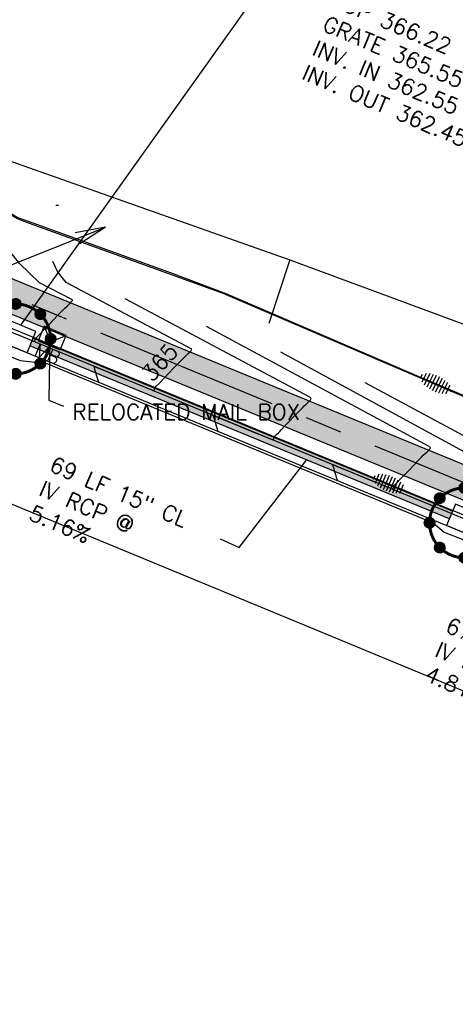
# Model space of a CAD drawing. Header units: feet. Extents: x 2087242 to 2092707, y 861919 to 865997.
# Tile 11 of 39: x 2090534 to 2090600, y 863950 to 864100. Entities that reach past the tile are written whole.
import ezdxf
from ezdxf.enums import TextEntityAlignment as Align

# ---------------------------------------------------------------- set-up
doc = ezdxf.new("R2010")
doc.units = ezdxf.units.FT
doc.header["$LTSCALE"] = 30
doc.header["$MEASUREMENT"] = 0
doc.linetypes.add('CENTER', pattern=[2, 1.25, -0.25, 0.25, -0.25])
doc.linetypes.add('HIDDEN', pattern=[0.375, 0.25, -0.125])
doc.layers.get('0').update_dxf_attribs({"color": 2})
for name, color, linetype in [('C-ANNO-TEXT-STRM', 3, 'Continuous'), ('C-EROS-IP', 52, 'Continuous'), ('C-EROS-SF', 2, 'SILT_FENCE'), ('C-EROS-SF-TP', 2, 'SFTP'), ('C-GRADE-ESMT', 171, 'TCE'), ('C-MB-RELOCATED', 3, 'Continuous'), ('C-STRM-ESMT', 2, 'PDE'), ('C-STRM-PIPE', 1, 'HIDDEN'), ('C-STRM-STRC', 4, 'Continuous'), ('C-STRM-TEXT', 3, 'Continuous'), ('C-TOPO-MAJR-ORIG', 2, 'Continuous'), ('C-TOPO-MINR-ORIG', 1, 'Continuous'), ('C-TOPO-TXT', 2, 'Continuous'), ('GIS-PAINT', 252, 'Continuous'), ('LOD', 80, 'LOD'), ('P-BOC', 2, 'Continuous'), ('P-CL', 62, 'CENTER'), ('P-EOP', 2, 'Continuous'), ('P-FOC', 62, 'Continuous'), ('P-SW', 3, 'Continuous'), ('P-SW-H', 254, 'Continuous'), ('ZLEGEND', 2, 'Continuous')]:
    doc.layers.add(name, color=color, linetype=linetype)
doc.styles.add('L100', font='simplex', dxfattribs={"height": 2})
doc.styles.add('L80', font='simplex.shx', dxfattribs={"height": 2.4})
doc.styles.add('LINE', font='simplex.shx', dxfattribs={"height": 0.9})
doc.styles.get("Standard").update_dxf_attribs({"font": 'simplex.shx'})
doc.linetypes.add('LOD', pattern='A,1,-0.4,["LOD",Standard,S=0.12,R=0,X=-0.375,Y=-0.06],0', length=1.4)
doc.linetypes.add('PDE', pattern='A,0.5,-0.2,["PDE",LINE,S=0.1,R=0,X=-0.1,Y=-0.05],-0.25', length=0.95)
doc.linetypes.add('SFTP', pattern='A,0.5,-0.3,["SF/TP",LINE,S=0.1,R=0,X=-0.2,Y=-0.05],-0.32', length=1.12)
doc.linetypes.add('SILT_FENCE', pattern='A,0.5,-0.2,["SF",LINE,S=0.1,R=0,X=-0.1,Y=-0.05],-0.2', length=0.9)
doc.linetypes.add('TCE', pattern='A,0.5,-0.2,["TCE",LINE,S=0.1,R=0,X=-0.1,Y=-0.05],-0.25', length=0.95)

# ---------------------------------------------------------------- blocks, each defined once
blk = doc.blocks.new('pbox')
for p, q in [((2.5, 2.5), (-2.5, 2.5)), ((-2.5, 2.5), (-2.5, -1)), ((2.5, -1), (2.5, 2.5)), ((2.5, -1), (-2.5, -1))]:
    blk.add_line(p, q)
blk = doc.blocks.new('Stormip')
for points, const_width in [([(-0.45, 5.3, 1), (0.45, 5.3, 1)], 0.896), ([(-5.3, 0, 1), (5.3, 0, 1)], 0.448), ([(-4.19, 3.75, 1), (-3.3, 3.75, 1)], 0.896), ([(3.3, 3.75, 1), (4.19, 3.75, 1)], 0.896), ([(-5.74, 0, 1), (-4.85, 0, 1)], 0.896), ([(4.85, 0, 1), (5.74, 0, 1)], 0.896), ([(-4.19, -3.75, 1), (-3.3, -3.75, 1)], 0.896), ([(3.3, -3.75, 1), (4.19, -3.75, 1)], 0.896), ([(-0.45, -5.3, 1), (0.45, -5.3, 1)], 0.896)]:
    blk.add_lwpolyline(points, format="xyb", close=True, dxfattribs=dict(const_width=const_width))
for centre in [(0, 5.3), (-3.75, 3.75), (3.75, 3.75), (-5.3, 0), (5.3, 0), (-3.75, -3.75), (3.75, -3.75), (0, -5.3)]:
    blk.add_circle(centre, 0.795)

msp = doc.modelspace()

# ---------------------------------------------------------------- hatches: boundary and pattern name
at = {"layer": 'P-SW-H', "linetype": 'ByBlock'}
h = msp.add_hatch(color=256, dxfattribs=at)
h.dxf.hatch_style = 1
h.paths.add_polyline_path([(2090286.62, 864161.86), (2090260.68, 864172.39), (2090167.21, 864210.34), (2090005.3, 864276.08, 0.096805), (2090009.94, 864268.8), (2090165.33, 864205.71), (2090180.15, 864199.69), (2090258.8, 864167.76), (2090284.74, 864157.22), (2090296.78, 864152.34, -0.00131), (2090299.2, 864151.35), (2090442.62, 864092.24), (2090457.41, 864086.14), (2090512.63, 864063.39), (2090527.43, 864057.29), (2090603.65, 864025.88), (2090755.27, 863963.67), (2090770.07, 863957.59), (2090773.82, 863956.05), (2090775.72, 863960.67), (2090771.97, 863962.21), (2090757.2, 863968.29), (2090605.55, 864030.5), (2090529.33, 864061.91), (2090514.54, 864068.01), (2090459.32, 864090.77), (2090444.53, 864096.86), (2090301.1, 864155.97, 0.00131), (2090298.67, 864156.97)])

# ---------------------------------------------------------------- linework, layer by layer
at = {"layer": 'C-ANNO-TEXT-STRM'}
msp.add_line((2090533.99, 864053.5), (2090576.39, 864112.95), dxfattribs=at)
at = {"layer": 'C-EROS-IP'}
for p, q in [((2090532.09, 864062.48), (2090546.84, 864068.36)), ((2090546.84, 864068.36), (2090542.28, 864067.52)), ((2090546.84, 864068.36), (2090542.95, 864065.83))]:
    msp.add_line(p, q, dxfattribs=at)
at = {"layer": 'C-EROS-SF'}
msp.add_line((2090538.47, 864050.63), (2090596.93, 864026.48), dxfattribs=at)
at = {"layer": 'C-EROS-SF-TP', "ltscale": 0.75, "flags": 128}
msp.add_lwpolyline([(2090531.5, 864073.74), (2090531.92, 864071.34), (2090531.92, 864071.34), (2090532.41, 864070.29), (2090533.45, 864069.69), (2090534.73, 864069.2), (2090564.65, 864058.37), (2090610.43, 864038.73), (2090610.51, 864035.82)], dxfattribs=at)
at = {"layer": 'C-GRADE-ESMT', "ltscale": 0.75, "flags": 128}
msp.add_lwpolyline([(2090574.82, 864063.43), (2090617.59, 864047.58), (2090616.44, 864038.74), (2090725.19, 863994.52), (2090729.99, 864003.75), (2090778.72, 863981.35), (2090806.62, 863968.53), (2090865.42, 863936.21), (2090924, 863916.17), (2090926.03, 863922.1), (2090954.97, 863910.63), (2090952.42, 863903.01), (2090984.96, 863890.63), (2091002.52, 863880.81), (2091023.16, 863884.65), (2091038.99, 863878.12), (2091048.52, 863863.16), (2091071.39, 863854.43), (2091118.58, 863834.55), (2091178.96, 863810.02), (2091206.33, 863799.38), (2091235.38, 863787.1), (2091277.08, 863775.52), (2091310.88, 863760.14)], dxfattribs=at)
at = {"layer": 'C-MB-RELOCATED'}
for p, q in [((2090537.54, 864053.33), (2090536.63, 864051.12)), ((2090540.87, 864051.95), (2090537.54, 864053.33)), ((2090537.54, 864053.33), (2090538.52, 864050.98)), ((2090536.63, 864051.12), (2090539.96, 864049.75)), ((2090538.52, 864050.98), (2090540.87, 864051.95)), ((2090539.96, 864049.75), (2090540.87, 864051.95))]:
    msp.add_line(p, q, dxfattribs=at)
msp.add_lwpolyline([(2090538.4, 864051.46), (2090538.25, 864042.12), (2090540.5, 864041.19)], dxfattribs=at)
at = {"layer": 'C-STRM-ESMT', "ltscale": 0.75, "flags": 128}
msp.add_lwpolyline([(2090512.56, 864085.39), (2090513.37, 864085.14), (2090574.82, 864063.43), (2090571.65, 864053.74)], dxfattribs=at)
at = {"layer": 'C-STRM-PIPE', "color": 1, "linetype": 'Continuous'}
for p, q in [((2090599.51, 864025.28), (2090535.87, 864051.51)), ((2090599.04, 864024.13), (2090535.4, 864050.36))]:
    msp.add_line(p, q, dxfattribs=at)
at = {"layer": 'C-STRM-PIPE', "const_width": 1.25, "flags": 128}
msp.add_lwpolyline([(2090599.28, 864024.71), (2090535.63, 864050.93)], dxfattribs=at)
at = {"layer": 'C-STRM-TEXT', "flags": 128}
msp.add_lwpolyline([(2090564.23, 864021.08), (2090567.12, 864019.77), (2090577.28, 864032.96)], dxfattribs=at)
at = {"layer": 'C-TOPO-MAJR-ORIG', "elevation": 365, "flags": 128}
msp.add_lwpolyline([(2090559.95, 864049.84), (2090547.24, 864056.59), (2090540.89, 864059.97), (2090539.56, 864061.66), (2090538.86, 864063.15)], dxfattribs=at)
at = {"layer": 'C-TOPO-MAJR-ORIG', "color": 2, "linetype": 'Continuous', "lineweight": -3, "elevation": 365}
msp.add_lwpolyline([(2090545.84, 864044.83), (2090545.83, 864044.87), (2090545.8, 864044.99), (2090545.71, 864045.26), (2090545.56, 864045.76), (2090545.36, 864046.43), (2090545.2, 864046.97), (2090545.13, 864047.2), (2090545.11, 864047.25), (2090545.4, 864047.14), (2090546.18, 864046.82), (2090547.3, 864046.36), (2090548.64, 864045.82), (2090550.05, 864045.24), (2090551.4, 864044.7), (2090552.54, 864044.23), (2090553.33, 864043.91), (2090553.65, 864043.78), (2090553.82, 864043.7), (2090554.04, 864043.6), (2090554.18, 864043.56), (2090554.25, 864043.68), (2090554.32, 864043.88), (2090554.37, 864044.02), (2090554.56, 864044.23), (2090555.04, 864044.72), (2090555.7, 864045.42), (2090556.46, 864046.21), (2090557.24, 864047.02), (2090557.92, 864047.73), (2090558.44, 864048.26), (2090558.69, 864048.52), (2090558.98, 864048.8), (2090559.41, 864049.19), (2090559.79, 864049.58), (2090559.95, 864049.84)], dxfattribs=at)
at = {"layer": 'C-TOPO-MINR-ORIG', "flags": 128}
for points, elevation in [([(2090541.75, 864057.41), (2090536.85, 864059.93), (2090533.81, 864062.84), (2090531.44, 864065.91), (2090530.73, 864067.2), (2090530.32, 864068.01), (2090530.58, 864070.2), (2090529.84, 864073.31)], 366), ([(2090577.83, 864042.57), (2090549.84, 864057.48)], 364), ([(2090595.98, 864035.09), (2090562.18, 864053.32)], 363), ([(2090605.94, 864031.76), (2090573.45, 864049.4)], 362), ([(2090602.54, 864036.01), (2090586.24, 864044.77)], 361)]:
    msp.add_lwpolyline(points, dxfattribs=dict(at, elevation=elevation))
at = {"layer": 'C-TOPO-MINR-ORIG', "color": 1, "linetype": 'Continuous', "lineweight": -3}
for points, elevation in [([(2090533.75, 864051.97), (2090534.12, 864051.82), (2090534.47, 864051.68), (2090534.97, 864051.47), (2090535.43, 864051.29), (2090535.62, 864051.21), (2090535.7, 864051.18), (2090535.87, 864051.09), (2090536.07, 864051.02), (2090536.13, 864051.13), (2090536.2, 864051.33), (2090536.25, 864051.47), (2090536.43, 864051.66), (2090536.88, 864052.14), (2090537.52, 864052.8), (2090538.25, 864053.56), (2090538.99, 864054.33), (2090539.65, 864055.02), (2090540.15, 864055.54), (2090540.4, 864055.8), (2090540.65, 864056.04), (2090541.02, 864056.38), (2090541.42, 864056.75), (2090541.67, 864057.02), (2090541.8, 864057.19), (2090541.83, 864057.27), (2090541.84, 864057.3), (2090541.82, 864057.33), (2090541.75, 864057.41)], 366), ([(2090563.96, 864037.37), (2090563.95, 864037.4), (2090563.92, 864037.5), (2090563.84, 864037.74), (2090563.71, 864038.17), (2090563.54, 864038.75), (2090563.39, 864039.24), (2090563.32, 864039.46), (2090563.26, 864039.64), (2090563.22, 864039.79), (2090563.32, 864039.76), (2090563.42, 864039.71), (2090563.73, 864039.58), (2090564.55, 864039.25), (2090565.72, 864038.76), (2090567.11, 864038.19), (2090568.58, 864037.59), (2090569.97, 864037.02), (2090571.15, 864036.54), (2090571.85, 864036.26), (2090572.17, 864036.14), (2090572.28, 864036.1), (2090572.29, 864036.1), (2090572.31, 864036.11), (2090572.33, 864036.15), (2090572.38, 864036.26), (2090572.44, 864036.43), (2090572.48, 864036.56), (2090572.57, 864036.65), (2090572.67, 864036.75), (2090572.81, 864036.9), (2090573.08, 864037.18), (2090573.29, 864037.39), (2090573.52, 864037.63), (2090574.03, 864038.17), (2090574.72, 864038.89), (2090575.48, 864039.68), (2090576.18, 864040.41), (2090576.72, 864040.97), (2090576.98, 864041.24), (2090577.23, 864041.48), (2090577.6, 864041.82), (2090577.93, 864042.15), (2090578.06, 864042.37), (2090577.83, 864042.57)], 364), ([(2090582.07, 864029.9), (2090582.06, 864029.93), (2090582.03, 864030.03), (2090581.96, 864030.25), (2090581.85, 864030.63), (2090581.71, 864031.09), (2090581.62, 864031.38), (2090581.52, 864031.69), (2090581.38, 864032.1), (2090581.33, 864032.33), (2090581.48, 864032.29), (2090581.73, 864032.18), (2090581.92, 864032.09), (2090582.23, 864031.96), (2090583.02, 864031.63), (2090584.15, 864031.17), (2090585.48, 864030.62), (2090586.88, 864030.05), (2090588.2, 864029.51), (2090589.32, 864029.05), (2090589.98, 864028.79), (2090590.29, 864028.67), (2090590.39, 864028.64), (2090590.41, 864028.63), (2090590.42, 864028.64), (2090590.44, 864028.68), (2090590.48, 864028.78), (2090590.54, 864028.95), (2090590.6, 864029.09), (2090590.75, 864029.27), (2090591.09, 864029.62), (2090591.51, 864030.06), (2090591.91, 864030.47), (2090592.18, 864030.74), (2090592.47, 864031.05), (2090593, 864031.61), (2090593.65, 864032.28), (2090594.29, 864032.94), (2090594.8, 864033.48), (2090595.06, 864033.75), (2090595.32, 864033.99), (2090595.7, 864034.34), (2090596.04, 864034.68), (2090596.17, 864034.91), (2090595.98, 864035.09)], 363)]:
    msp.add_lwpolyline(points, dxfattribs=dict(at, elevation=elevation))
at = {"layer": 'GIS-PAINT'}
for p, q in [((2090312.81, 864117.34), (2090575.62, 864008.56)), ((2090575.62, 864008.56), (2090646.87, 863979))]:
    msp.add_line(p, q, dxfattribs=at)
at = {"layer": 'LOD', "linetype": 'LOD', "flags": 128}
msp.add_lwpolyline([(2090000.71, 864285.65), (2090000.99, 864279.6), (2090002.31, 864274.71), (2090004.72, 864270.16), (2090007.53, 864266.38), (2090011.95, 864262.89), (2090016.33, 864260.61), (2090028.76, 864255.64), (2090053.82, 864245.5), (2090078.96, 864235.29), (2090142.86, 864209.49), (2090179.5, 864194.25), (2090239.33, 864170.23), (2090243.84, 864167.51), (2090247.43, 864166.17), (2090252.1, 864165.14), (2090332.37, 864132.3), (2090337.02, 864129.61), (2090340.32, 864128.38), (2090346.26, 864126.7), (2090389.89, 864108.51), (2090425.91, 864093.64), (2090429.08, 864091.39), (2090432.25, 864090.13), (2090436.97, 864089.35), (2090495.76, 864064.78), (2090502.26, 864060.85), (2090533.9, 864048.12), (2090537.94, 864047.68), (2090596.56, 864023.48), (2090598.21, 864022.08), (2090603.28, 864020.12), (2090606.95, 864019.33), (2090663.14, 863996.06), (2090665.01, 863994.5), (2090668.66, 863992.98), (2090671.15, 863992.98), (2090746.02, 863962.14), (2090747.84, 863960.67), (2090752.86, 863958.72), (2090756.16, 863958.2), (2090838.23, 863924.02), (2090842.29, 863933.86), (2090845.54, 863941.75), (2090781.71, 863970.04), (2090775.42, 863972.83), (2090774.68, 863974.5), (2090763.87, 863979.07), (2090761.72, 863979.04), (2090734.32, 863990.71), (2090730.6, 863987.31), (2090690.47, 864003.63), (2090662.15, 864014.97), (2090610.57, 864035.87), (2090610.53, 864038.77), (2090599.85, 864043.39), (2090594.08, 864045.83), (2090565.16, 864058.28), (2090556.88, 864061.4), (2090545.81, 864065.37), (2090536.46, 864068.78), (2090533.44, 864069.86), (2090532.56, 864070.41), (2090532.11, 864071.37), (2090531.94, 864073.79), (2090520.96, 864078.29), (2090517.68, 864077.33), (2090516.19, 864077.25), (2090482.67, 864087.19), (2090462.99, 864094.48), (2090462.14, 864096.32), (2090461.71, 864103), (2090451.15, 864107.36), (2090447.83, 864103.47), (2090446.55, 864102.91), (2090434.23, 864108.92), (2090426.73, 864109.95), (2090355.24, 864141.22), (2090341.41, 864147.16), (2090336.37, 864145.07), (2090288.84, 864164.81), (2090288.49, 864167.13), (2090290.33, 864173.09), (2090288.9, 864174.04), (2090267.27, 864182.86), (2090265.3, 864183.12), (2090263.65, 864179.57), (2090184.23, 864212.06), (2090185.34, 864215.52), (2090184.27, 864216.51), (2090173.82, 864220.7), (2090173.01, 864220.59), (2090171.03, 864217.82), (2090170.54, 864217.67), (2090169.01, 864218.29), (2090171.87, 864225.34), (2090150.01, 864234.22), (2090147.15, 864227.25), (2090033.21, 864274.31), (2090015.87, 864278.83), (2090012.01, 864280.73), (2090008.16, 864283.66), (2090005.44, 864287.41), (2090003.1, 864293.44)], close=True, dxfattribs=at)
at = {"layer": 'P-BOC', "flags": 128}
msp.add_lwpolyline([(2090527.13, 864055.25), (2090602.89, 864024.03)], dxfattribs=at)
at = {"layer": 'P-CL', "ltscale": 0.75, "flags": 128}
msp.add_lwpolyline([(2092631.54, 863306.03), (2092533.26, 863348.01), (2092492.43, 863364.99), (2092385.25, 863402.38, 0.012545), (2092337.48, 863417.71), (2091946.02, 863532.59), (2091853.26, 863558.24, -0.007212), (2091825.7, 863566.29), (2091812.54, 863570.34, -0.010814), (2091771.78, 863583.87, -0.065276), (2091748.63, 863595.69), (2091729.31, 863608.98), (2091722.87, 863615.09), (2091721.84, 863617.23), (2091704.43, 863608.39), (2091627.28, 863630.21), (2091625.19, 863636.61, -0.172673), (2091583.55, 863637.7), (2091522.63, 863661.03, 0.031059), (2091493.02, 863670.31), (2091457.37, 863679.1, -0.037127), (2091422.13, 863690.61), (2091367.96, 863712.88, -0.153261), (2091356.68, 863722.27, 0.153456), (2091354.37, 863724.19), (2091288.98, 863751.01, 0.017183), (2091282.54, 863753.4), (2091238.07, 863768.16, -0.017377), (2091231.55, 863770.58), (2090754.74, 863966.6), (2090604.6, 864028.19), (2090300.15, 864153.66, 0.00131), (2090297.72, 864154.65), (2090018.84, 864267.88), (2089563.85, 864455.94, -0.006919), (2089551.14, 864461.4), (2089476.4, 864494.74), (2089433.12, 864514.71, -0.02638), (2089201.72, 864639.44), (2089154.06, 864668.47, -0.007599), (2089141.2, 864676.57), (2089039.73, 864742.69), (2088810.16, 864898.75, -0.011223), (2088791.89, 864911.78), (2088660.93, 865009.67), (2088503.33, 865131.36), (2088410.65, 865203.56), (2088044.19, 865491), (2088044.19, 865491), (2087920.3, 865588.17), (2087916.92, 865590.79, 0.028189), (2087638.59, 865782.55), (2087572.4, 865824.58, 0.01292), (2087435.88, 865898.27), (2087241.63, 865996.74)], format="xyb", dxfattribs=at)
at = {"layer": 'P-EOP'}
msp.add_line((2090297.48, 864147.19), (2090601.94, 864021.72), dxfattribs=at)
msp.add_line((2090297.48, 864147.19), (2090601.94, 864021.72), dxfattribs=at)
at = {"layer": 'P-FOC', "flags": 128}
msp.add_lwpolyline([(2090526.94, 864054.79), (2090602.7, 864023.56)], dxfattribs=at)
at = {"layer": 'P-SW'}
msp.add_line((2090605.55, 864030.5), (2090529.33, 864061.91), dxfattribs=at)
at = {"layer": 'P-SW', "ltscale": 0.75}
msp.add_line((2090603.65, 864025.88), (2090527.43, 864057.29), dxfattribs=at)
at = {"layer": 'ZLEGEND', "color": 1}
for p, q in [((2090539.39, 864071.67), (2090539.39, 864071.68)), ((2090539.42, 864071.63), (2090539.42, 864071.72)), ((2090539.45, 864071.61), (2090539.45, 864071.74)), ((2090539.49, 864071.6), (2090539.49, 864071.75)), ((2090539.52, 864071.6), (2090539.52, 864071.75)), ((2090539.55, 864071.6), (2090539.55, 864071.75)), ((2090539.59, 864071.6), (2090539.59, 864071.75)), ((2090539.62, 864071.6), (2090539.62, 864071.75)), ((2090539.65, 864071.61), (2090539.65, 864071.74)), ((2090539.69, 864071.62), (2090539.69, 864071.73)), ((2090539.72, 864071.65), (2090539.72, 864071.7)), ((2090595.52, 864046.19), (2090594.84, 864044.83)), ((2090596.06, 864046.15), (2090595.19, 864044.41)), ((2090594.87, 864046.01), (2090594.59, 864045.45)), ((2090596.57, 864046.04), (2090595.58, 864044.07)), ((2090597.04, 864045.88), (2090595.99, 864043.79)), ((2090597.5, 864045.67), (2090596.43, 864043.55)), ((2090597.93, 864045.42), (2090596.89, 864043.35)), ((2090598.35, 864045.13), (2090597.37, 864043.19)), ((2090598.73, 864044.78), (2090597.88, 864043.09)), ((2090599.07, 864044.34), (2090598.43, 864043.07)), ((2090599.24, 864043.56), (2090599.16, 864043.41)), ((2090587.7, 864030.66), (2090587.45, 864030.09)), ((2090588.33, 864030.88), (2090587.74, 864029.48)), ((2090588.87, 864030.88), (2090588.11, 864029.09)), ((2090589.38, 864030.8), (2090588.52, 864028.78)), ((2090589.87, 864030.67), (2090588.96, 864028.52)), ((2090590.34, 864030.49), (2090589.41, 864028.31)), ((2090590.79, 864030.27), (2090589.88, 864028.14)), ((2090591.22, 864030), (2090590.37, 864028.01)), ((2090591.62, 864029.68), (2090590.88, 864027.94)), ((2090591.99, 864029.27), (2090591.44, 864027.96)), ((2090592.21, 864028.5), (2090592.14, 864028.34))]:
    msp.add_line(p, q, dxfattribs=at)

# ---------------------------------------------------------------- block references
at = {"layer": 'C-EROS-IP'}
for p in [(2090533.23, 864051.42), (2090601.31, 864023.5)]:
    msp.add_blockref('Stormip', p, dxfattribs=at)
at = {"layer": 'C-STRM-STRC'}
for p, rotation in [((2090533.04, 864051.19), 337.6023765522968), ((2090601.3, 864023.06), 337.6023765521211)]:
    msp.add_blockref('pbox', p, dxfattribs=dict(at, rotation=rotation))

# ---------------------------------------------------------------- texts
at = {"layer": 'C-ANNO-TEXT-STRM', "insert": (2090582.1, 864104.19), "char_height": 2.4, "width": 38.2973, "attachment_point": 1, "rotation": 337, "style": 'L100'}
msp.add_mtext('TOP 366.22\\PGRATE 365.55\\PINV. IN 362.55\\PINV. OUT 362.45', dxfattribs=at)
at = {"layer": 'C-MB-RELOCATED', "style": 'L80', "oblique": 360}
msp.add_text('MB', height=2, rotation=336.6395, dxfattribs=at).set_placement((2090535.86, 864048.98, -34.87))
at = {"layer": 'C-MB-RELOCATED', "insert": (2090541.84, 864041.53), "char_height": 2.4, "width": 34.0415, "attachment_point": 1, "style": 'L80'}
msp.add_mtext('RELOCATED MAIL BOX', dxfattribs=at)
at = {"layer": 'C-STRM-TEXT', "char_height": 2.4, "width": 28.5182, "attachment_point": 1, "rotation": 337, "style": 'L80'}
for s, insert in [('69 LF 15" CL IV RCP @ 5.16%', (2090539.09, 864033.66)), ('67 LF 15" CL IV RCP @ 4.81%', (2090599.16, 864009.22))]:
    msp.add_mtext(s, dxfattribs=dict(at, insert=insert))
at = {"layer": 'C-TOPO-TXT', "style": 'L80'}
msp.add_text('365', height=2.4, rotation=47.9614, dxfattribs=at).set_placement((2090555.99, 864047.06), align=Align.CENTER)

doc.saveas('drawing.dxf')
